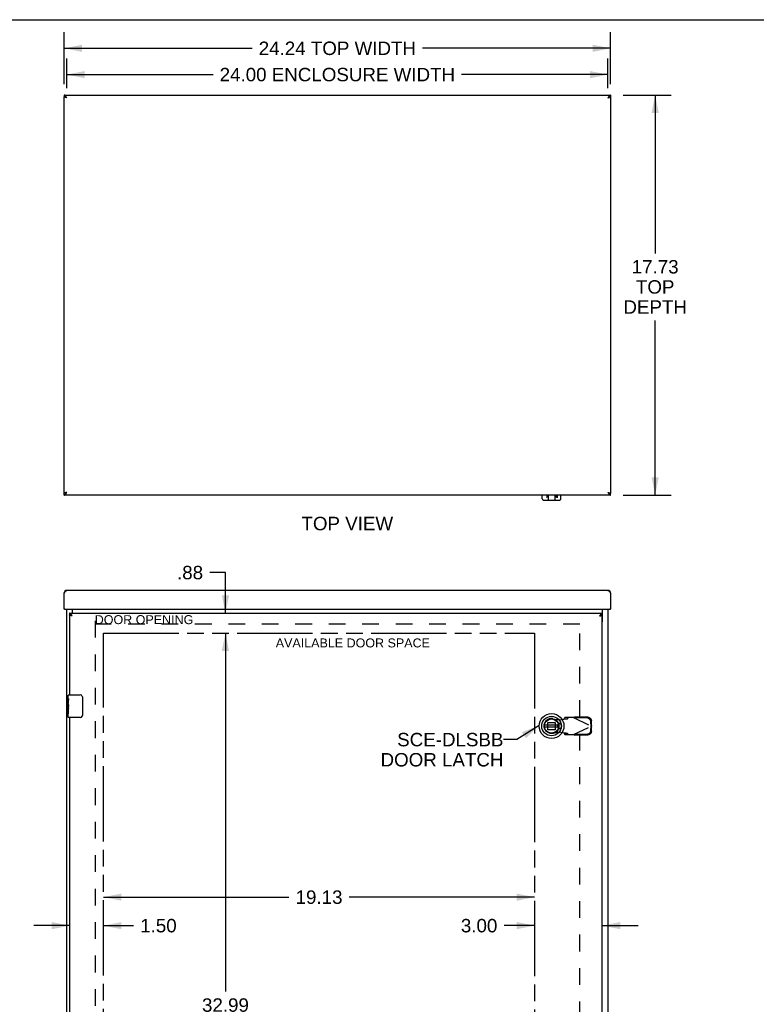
# Model space of a CAD drawing. Header units: inches. Extents: x 0 to 135, y 0 to 87.
# Tile 5 of 7: x 30 to 63, y 44 to 87. Entities that reach past the tile are written whole.
import ezdxf

# ---------------------------------------------------------------- set-up
doc = ezdxf.new("R2010")
doc.units = ezdxf.units.IN
doc.header["$LTSCALE"] = 7.420635
doc.header["$MEASUREMENT"] = 0
doc.linetypes.add('HIDDEN', pattern=[0.2, 0.1, -0.1])
doc.linetypes.add('PHANTOM', pattern=[0.8, 0.45, -0.05, 0.1, -0.05, 0.1, -0.05])
doc.layers.get('0').update_dxf_attribs({"linetype": 'CONTINUOUS'})
for name, color, linetype in [('02___PRT_ALL_AXES', 7, 'CONTINUOUS'), ('AVAIL_DOOR_SPACE', 7, 'CONTINUOUS'), ('DEFAULT_2', 8, 'HIDDEN'), ('DIMENSIONS', 7, 'CONTINUOUS')]:
    doc.layers.add(name, color=color, linetype=linetype)
doc.styles.get("Standard").update_dxf_attribs({"font": 'arial.ttf'})
doc.dimstyles.new('DIMSTYLE_1', dxfattribs={"dimtxt": 0.595238, "dimasz": 0.793651, "dimexe": 0.09, "dimexo": 0.07, "dimgap": 0.0375, "dimtad": 0, "dimtih": 1, "dimtoh": 1, "dimzin": 4, "dimdsep": 46, "dimtxsty": 'Standard', "dimblk": '_FILLED', "dimblk1": '_FILLED', "dimblk2": '_FILLED', "dimcen": 0.09, "dimazin": 1, "dimtfac": 1, "dimtofl": 0, "dimtmove": 0, "dimatfit": 3, "dimldrblk": '_FILLED', "dimfxl": 1, "dimtolj": 1, "dimtzin": 4, "dimarcsym": 0})
doc.dimstyles.get("Standard").update_dxf_attribs({"dimtxt": 0.674603, "dimasz": 0.793651, "dimexe": 0.09, "dimexo": 0.07, "dimgap": 0.09, "dimtad": 0, "dimtih": 1, "dimtoh": 1, "dimzin": 4, "dimdsep": 46, "dimtxsty": 'Standard', "dimblk": '_FILLED', "dimblk1": '_FILLED', "dimblk2": '_FILLED', "dimcen": 0.09, "dimazin": 1, "dimtp": 0.01, "dimtm": 0.01, "dimtfac": 1, "dimtofl": 0, "dimtmove": 0, "dimatfit": 3, "dimldrblk": '_FILLED', "dimfxl": 1, "dimtolj": 1, "dimtzin": 4, "dimarcsym": 0})

# ---------------------------------------------------------------- blocks, each defined once
blk = doc.blocks.new('_FILLED')
at = {"color": 0, "linetype": 'ByBlock'}
blk.add_solid([(0, 0), (-1, 0.2), (-1, -0.2)], dxfattribs=at)
blk = doc.blocks.new('*D1')
at = {"layer": 'DIMENSIONS', "color": 2, "linetype": 'Continuous'}
for p, q in [((56.919, 83.958), (59.057, 83.958)), ((58.342, 83.958), (58.342, 76.943)), ((58.342, 66.225), (58.342, 73.967)), ((56.919, 66.225), (59.057, 66.225))]:
    blk.add_line(p, q, dxfattribs=at)
at = {"layer": 'DIMENSIONS', "color": 2, "linetype": 'Continuous', "xscale": 0.7936507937, "yscale": 0.7936507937, "zscale": 0.7936507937}
for p, rotation in [((58.342, 83.958), 90), ((58.342, 66.225), 270)]:
    blk.add_blockref('_FILLED', p, dxfattribs=dict(at, rotation=rotation))
at = {"layer": 'DIMENSIONS', "color": 2, "linetype": 'Continuous', "insert": (58.342, 76.646), "char_height": 0.5952, "width": 2.81244, "attachment_point": 2, "line_spacing_factor": 0.9}
blk.add_mtext('17.73\\PTOP\\PDEPTH', dxfattribs=at)
blk = doc.blocks.new('*D2')
at = {"layer": 'DIMENSIONS', "color": 2, "linetype": 'Continuous'}
for p, q in [((32.246, 84.273), (32.246, 85.582)), ((56.246, 84.273), (56.246, 85.582)), ((32.246, 84.868), (38.735, 84.868)), ((56.246, 84.868), (49.756, 84.868))]:
    blk.add_line(p, q, dxfattribs=at)
at = {"layer": 'DIMENSIONS', "color": 2, "linetype": 'Continuous', "xscale": 0.7936507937, "yscale": 0.7936507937, "zscale": 0.7936507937, "rotation": 180}
blk.add_blockref('_FILLED', (32.246, 84.868), dxfattribs=at)
at = {"layer": 'DIMENSIONS', "color": 2, "linetype": 'Continuous', "xscale": 0.7936507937, "yscale": 0.7936507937, "zscale": 0.7936507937}
blk.add_blockref('_FILLED', (56.246, 84.868), dxfattribs=at)
at = {"layer": 'DIMENSIONS', "color": 2, "linetype": 'Continuous', "insert": (44.246, 85.166), "char_height": 0.59524, "width": 10.42662, "attachment_point": 2, "line_spacing_factor": 0.9}
blk.add_mtext('24.00 ENCLOSURE WIDTH', dxfattribs=at)
blk = doc.blocks.new('*D3')
at = {"layer": 'DIMENSIONS', "color": 2, "linetype": 'Continuous'}
for p, q in [((32.128, 84.439), (32.128, 86.747)), ((56.364, 84.439), (56.364, 86.747)), ((32.128, 86.033), (40.465, 86.033)), ((56.364, 86.033), (48.026, 86.033))]:
    blk.add_line(p, q, dxfattribs=at)
at = {"layer": 'DIMENSIONS', "color": 2, "linetype": 'Continuous', "xscale": 0.7936507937, "yscale": 0.7936507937, "zscale": 0.7936507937, "rotation": 180}
blk.add_blockref('_FILLED', (32.128, 86.033), dxfattribs=at)
at = {"layer": 'DIMENSIONS', "color": 2, "linetype": 'Continuous', "xscale": 0.7936507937, "yscale": 0.7936507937, "zscale": 0.7936507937}
blk.add_blockref('_FILLED', (56.364, 86.033), dxfattribs=at)
at = {"layer": 'DIMENSIONS', "color": 2, "linetype": 'Continuous', "insert": (44.246, 86.331), "char_height": 0.59524, "width": 6.96583, "attachment_point": 2, "line_spacing_factor": 0.9}
blk.add_mtext('24.24 TOP WIDTH', dxfattribs=at)
blk = doc.blocks.new('*D7')
at = {"layer": 'DIMENSIONS', "color": 2, "linetype": 'Continuous'}
for p, q in [((39.282, 62.79), (38.588, 62.79)), ((39.282, 60.986), (39.282, 62.79)), ((39.282, 60.111), (39.282, 58.523))]:
    blk.add_line(p, q, dxfattribs=at)
at = {"layer": 'DIMENSIONS', "color": 2, "linetype": 'Continuous', "xscale": 0.7936507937, "yscale": 0.7936507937, "zscale": 0.7936507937}
for p, rotation in [((39.282, 60.986), 270), ((39.282, 60.111), 90)]:
    blk.add_blockref('_FILLED', p, dxfattribs=dict(at, rotation=rotation))
at = {"layer": 'DIMENSIONS', "color": 2, "linetype": 'Continuous', "insert": (38.29, 63.088), "char_height": 0.5952, "width": 1.15507, "attachment_point": 3, "line_spacing_factor": 0.9}
blk.add_mtext('.88', dxfattribs=at)
blk = doc.blocks.new('*D8')
at = {"layer": 'DIMENSIONS', "color": 2, "linetype": 'Continuous'}
for p, q in [((39.282, 60.111), (39.282, 44.212)), ((39.282, 27.123), (39.282, 43.022))]:
    blk.add_line(p, q, dxfattribs=at)
at = {"layer": 'DIMENSIONS', "color": 2, "linetype": 'Continuous', "xscale": 0.7936507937, "yscale": 0.7936507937, "zscale": 0.7936507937}
for p, rotation in [((39.282, 60.111), 90), ((39.282, 27.123), 270)]:
    blk.add_blockref('_FILLED', p, dxfattribs=dict(at, rotation=rotation))
at = {"layer": 'DIMENSIONS', "color": 2, "linetype": 'Continuous', "insert": (39.282, 43.915), "char_height": 0.5952, "width": 2.08001, "attachment_point": 2, "line_spacing_factor": 0.9}
blk.add_mtext('32.99', dxfattribs=at)
blk = doc.blocks.new('*D10')
at = {"layer": 'DIMENSIONS', "color": 2, "linetype": 'Continuous'}
for p, q in [((52.996, 47.138), (51.64, 47.138)), ((55.996, 47.138), (57.583, 47.138))]:
    blk.add_line(p, q, dxfattribs=at)
at = {"layer": 'DIMENSIONS', "color": 2, "linetype": 'Continuous', "xscale": 0.7936507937, "yscale": 0.7936507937, "zscale": 0.7936507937}
blk.add_blockref('_FILLED', (52.996, 47.138), dxfattribs=at)
at = {"layer": 'DIMENSIONS', "color": 2, "linetype": 'Continuous', "xscale": 0.7936507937, "yscale": 0.7936507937, "zscale": 0.7936507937, "rotation": 180}
blk.add_blockref('_FILLED', (55.996, 47.138), dxfattribs=at)
at = {"layer": 'DIMENSIONS', "color": 2, "linetype": 'Continuous', "insert": (51.342, 47.436), "char_height": 0.5952, "width": 1.61754, "attachment_point": 3, "line_spacing_factor": 0.9}
blk.add_mtext('3.00', dxfattribs=at)
blk = doc.blocks.new('*D11')
at = {"layer": 'DIMENSIONS', "color": 2, "linetype": 'Continuous'}
for p, q in [((33.871, 48.402), (42.095, 48.402)), ((52.996, 48.402), (44.771, 48.402))]:
    blk.add_line(p, q, dxfattribs=at)
at = {"layer": 'DIMENSIONS', "color": 2, "linetype": 'Continuous', "xscale": 0.7936507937, "yscale": 0.7936507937, "zscale": 0.7936507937, "rotation": 180}
blk.add_blockref('_FILLED', (33.871, 48.402), dxfattribs=at)
at = {"layer": 'DIMENSIONS', "color": 2, "linetype": 'Continuous', "xscale": 0.7936507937, "yscale": 0.7936507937, "zscale": 0.7936507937}
blk.add_blockref('_FILLED', (52.996, 48.402), dxfattribs=at)
at = {"layer": 'DIMENSIONS', "color": 2, "linetype": 'Continuous', "insert": (43.433, 48.699), "char_height": 0.5952, "width": 2.08001, "attachment_point": 2, "line_spacing_factor": 0.9}
blk.add_mtext('19.13', dxfattribs=at)
blk = doc.blocks.new('*D12')
at = {"layer": 'DIMENSIONS', "color": 2, "linetype": 'Continuous'}
for p, q in [((32.371, 47.138), (30.783, 47.138)), ((33.871, 47.138), (35.203, 47.138))]:
    blk.add_line(p, q, dxfattribs=at)
at = {"layer": 'DIMENSIONS', "color": 2, "linetype": 'Continuous', "xscale": 0.7936507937, "yscale": 0.7936507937, "zscale": 0.7936507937}
blk.add_blockref('_FILLED', (32.371, 47.138), dxfattribs=at)
at = {"layer": 'DIMENSIONS', "color": 2, "linetype": 'Continuous', "xscale": 0.7936507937, "yscale": 0.7936507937, "zscale": 0.7936507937, "rotation": 180}
blk.add_blockref('_FILLED', (33.871, 47.138), dxfattribs=at)
at = {"layer": 'DIMENSIONS', "color": 2, "linetype": 'Continuous', "insert": (35.5, 47.436), "char_height": 0.5952, "width": 1.61754, "attachment_point": 1, "line_spacing_factor": 0.9}
blk.add_mtext('1.50', dxfattribs=at)

msp = doc.modelspace()

# ---------------------------------------------------------------- linework, layer by layer
at = {"color": 7, "linetype": 'Continuous'}
for p, q in [((0, 87.302), (134.921, 87.302)), ((32.128, 83.958), (32.128, 83.883)), ((56.364, 83.958), (56.364, 83.883)), ((32.128, 66.225), (32.128, 66.3)), ((53.336, 66.061), (53.336, 66.225)), ((53.395, 66.001), (54.096, 66.001)), ((53.538, 66.205), (53.537, 66.225)), ((53.537, 66.225), (53.538, 66.205)), ((53.538, 66.205), (53.538, 66.2)), ((53.538, 66.2), (53.539, 66.173)), ((53.539, 66.173), (53.541, 66.144)), ((53.541, 66.144), (53.541, 66.139)), ((53.541, 66.139), (53.542, 66.117)), ((53.542, 66.117), (53.541, 66.139)), ((53.593, 66.225), (53.603, 66.034)), ((53.898, 66.225), (53.888, 66.034)), ((53.954, 66.225), (53.949, 66.117)), ((53.95, 66.149), (53.949, 66.117)), ((53.951, 66.157), (53.95, 66.149)), ((53.952, 66.178), (53.951, 66.157)), ((53.952, 66.185), (53.954, 66.225)), ((53.952, 66.185), (53.952, 66.178)), ((53.954, 66.225), (53.954, 66.219)), ((54.006, 66.109), (54.01, 66.225)), ((54.155, 66.061), (54.155, 66.225)), ((56.364, 66.225), (56.364, 66.3)), ((32.148, 61.173), (32.128, 61.173)), ((56.344, 61.173), (56.364, 61.173)), ((32.371, 60.986), (32.371, 60.911)), ((55.996, 60.986), (55.996, 60.911)), ((32.326, 57.367), (32.836, 57.367)), ((32.935, 57.267), (32.935, 56.467)), ((32.311, 56.752), (32.311, 56.785)), ((32.311, 56.382), (32.311, 56.521)), ((32.836, 56.367), (32.326, 56.367)), ((54.057, 56.025), (53.432, 56.025)), ((53.432, 55.946), (54.057, 55.946))]:
    msp.add_line(p, q, dxfattribs=at)
at = {"color": 3, "linetype": 'Continuous'}
for p, q in [((32.128, 83.958), (56.364, 83.958)), ((32.128, 66.3), (32.128, 83.883)), ((32.186, 83.855), (32.181, 83.857)), ((32.191, 83.854), (32.186, 83.855)), ((32.196, 83.853), (32.191, 83.854)), ((32.201, 83.852), (32.196, 83.853)), ((32.206, 83.85), (32.201, 83.852)), ((32.212, 83.849), (32.206, 83.85)), ((32.22, 83.847), (32.212, 83.849)), ((32.224, 83.874), (32.22, 83.879)), ((32.228, 83.845), (32.22, 83.847)), ((32.228, 83.868), (32.224, 83.874)), ((32.231, 83.862), (32.228, 83.868)), ((32.245, 83.841), (32.228, 83.845)), ((32.237, 83.853), (32.231, 83.862)), ((32.245, 83.841), (32.237, 83.853)), ((56.256, 83.856), (56.247, 83.841)), ((56.247, 83.841), (56.252, 83.843)), ((56.252, 83.843), (56.271, 83.847)), ((56.262, 83.865), (56.256, 83.856)), ((56.265, 83.871), (56.262, 83.865)), ((56.271, 83.847), (56.282, 83.85)), ((56.282, 83.85), (56.29, 83.852)), ((56.29, 83.852), (56.295, 83.853)), ((56.295, 83.853), (56.3, 83.854)), ((56.3, 83.854), (56.305, 83.855)), ((56.305, 83.855), (56.31, 83.857)), ((56.31, 83.857), (56.314, 83.858)), ((56.364, 83.883), (56.364, 66.3)), ((56.364, 66.225), (32.128, 66.225)), ((32.181, 66.327), (32.177, 66.326)), ((32.186, 66.328), (32.181, 66.327)), ((32.191, 66.33), (32.186, 66.328)), ((32.196, 66.331), (32.191, 66.33)), ((32.201, 66.332), (32.196, 66.331)), ((32.209, 66.334), (32.201, 66.332)), ((32.22, 66.337), (32.209, 66.334)), ((32.239, 66.341), (32.22, 66.337)), ((32.226, 66.313), (32.229, 66.319)), ((32.229, 66.319), (32.235, 66.328)), ((32.235, 66.328), (32.245, 66.342)), ((32.245, 66.342), (32.239, 66.341)), ((56.247, 66.342), (56.249, 66.342)), ((56.247, 66.342), (56.256, 66.328)), ((56.249, 66.342), (56.263, 66.339)), ((56.256, 66.328), (56.262, 66.319)), ((56.262, 66.319), (56.265, 66.313)), ((56.263, 66.339), (56.271, 66.337)), ((56.265, 66.313), (56.269, 66.307)), ((56.271, 66.337), (56.28, 66.335)), ((56.28, 66.335), (56.285, 66.333)), ((56.285, 66.333), (56.29, 66.332)), ((56.29, 66.332), (56.295, 66.331)), ((56.295, 66.331), (56.3, 66.33)), ((56.3, 66.33), (56.305, 66.328)), ((56.305, 66.328), (56.31, 66.327)), ((56.247, 61.998), (32.245, 61.998)), ((32.128, 61.881), (32.135, 61.893)), ((32.128, 61.173), (32.128, 61.881)), ((32.135, 61.893), (32.139, 61.899)), ((32.139, 61.899), (32.143, 61.905)), ((32.143, 61.905), (32.146, 61.911)), ((56.339, 61.919), (56.343, 61.913)), ((56.343, 61.913), (56.347, 61.908)), ((56.347, 61.908), (56.35, 61.902)), ((56.35, 61.902), (56.354, 61.896)), ((56.354, 61.896), (56.36, 61.887)), ((56.36, 61.887), (56.364, 61.881)), ((56.364, 61.881), (56.364, 61.173)), ((32.148, 61.173), (56.344, 61.173)), ((32.246, 25.998), (32.246, 61.173)), ((32.486, 61.173), (32.486, 60.986)), ((56.006, 60.643), (56.006, 61.173)), ((56.246, 61.173), (56.246, 25.998)), ((32.371, 60.986), (55.996, 60.986)), ((32.437, 60.881), (32.432, 60.882)), ((32.443, 60.879), (32.437, 60.881)), ((32.448, 60.878), (32.443, 60.879)), ((32.454, 60.876), (32.448, 60.878)), ((32.463, 60.874), (32.454, 60.876)), ((32.472, 60.872), (32.463, 60.874)), ((32.471, 60.895), (32.467, 60.901)), ((32.475, 60.888), (32.471, 60.895)), ((32.488, 60.869), (32.472, 60.872)), ((32.481, 60.879), (32.475, 60.888)), ((32.488, 60.869), (32.481, 60.879)), ((55.887, 60.882), (55.879, 60.869)), ((55.879, 60.869), (55.897, 60.873)), ((55.891, 60.888), (55.887, 60.882)), ((55.895, 60.895), (55.891, 60.888)), ((55.897, 60.873), (55.909, 60.876)), ((55.909, 60.876), (55.918, 60.878)), ((55.918, 60.878), (55.926, 60.88)), ((55.926, 60.88), (55.932, 60.881)), ((55.932, 60.881), (55.937, 60.883)), ((55.937, 60.883), (55.942, 60.884)), ((55.996, 26.323), (55.996, 60.911))]:
    msp.add_line(p, q, dxfattribs=at)
for points in [[(32.22, 83.879), (32.218, 83.882), (32.216, 83.885), (32.214, 83.888), (32.212, 83.89), (32.211, 83.893), (32.209, 83.896), (32.207, 83.898), (32.205, 83.901), (32.203, 83.903), (32.201, 83.906), (32.199, 83.908), (32.197, 83.911), (32.195, 83.913), (32.194, 83.915), (32.192, 83.918), (32.19, 83.92), (32.188, 83.922), (32.186, 83.924), (32.184, 83.926), (32.182, 83.928), (32.18, 83.93), (32.178, 83.932), (32.177, 83.934), (32.175, 83.936), (32.173, 83.937), (32.171, 83.939), (32.169, 83.941), (32.167, 83.942), (32.165, 83.944), (32.163, 83.945), (32.162, 83.946), (32.16, 83.948), (32.158, 83.949), (32.156, 83.95), (32.154, 83.951), (32.152, 83.952), (32.15, 83.953), (32.148, 83.954), (32.146, 83.955), (32.145, 83.955), (32.143, 83.956), (32.141, 83.957), (32.139, 83.957), (32.137, 83.957), (32.135, 83.958), (32.133, 83.958), (32.131, 83.958), (32.129, 83.958), (32.128, 83.958)], [(32.181, 83.857), (32.177, 83.858), (32.174, 83.859), (32.172, 83.859), (32.17, 83.86), (32.168, 83.86), (32.166, 83.861), (32.164, 83.862), (32.162, 83.862), (32.16, 83.863), (32.158, 83.864), (32.156, 83.864), (32.154, 83.865), (32.153, 83.866), (32.151, 83.866), (32.149, 83.867), (32.148, 83.867), (32.146, 83.868), (32.145, 83.869), (32.143, 83.869), (32.142, 83.87), (32.141, 83.871), (32.139, 83.871), (32.138, 83.872), (32.137, 83.873), (32.136, 83.873), (32.135, 83.874), (32.134, 83.874), (32.133, 83.875), (32.132, 83.876), (32.132, 83.876), (32.131, 83.877), (32.13, 83.878), (32.13, 83.878), (32.129, 83.879), (32.129, 83.88), (32.128, 83.88), (32.128, 83.881), (32.128, 83.881), (32.128, 83.882), (32.128, 83.883), (32.128, 83.883)], [(56.364, 83.958), (56.362, 83.958), (56.36, 83.958), (56.358, 83.958), (56.356, 83.958), (56.354, 83.957), (56.352, 83.957), (56.35, 83.957), (56.348, 83.956), (56.347, 83.955), (56.345, 83.955), (56.343, 83.954), (56.341, 83.953), (56.339, 83.952), (56.337, 83.951), (56.335, 83.95), (56.333, 83.949), (56.331, 83.948), (56.33, 83.946), (56.328, 83.945), (56.326, 83.944), (56.324, 83.942), (56.322, 83.941), (56.32, 83.939), (56.318, 83.937), (56.316, 83.936), (56.314, 83.934), (56.313, 83.932), (56.311, 83.93), (56.309, 83.928), (56.307, 83.926), (56.305, 83.924), (56.303, 83.922), (56.301, 83.92), (56.299, 83.918), (56.297, 83.915), (56.296, 83.913), (56.294, 83.911), (56.292, 83.908), (56.29, 83.906), (56.288, 83.903), (56.286, 83.901), (56.284, 83.898), (56.282, 83.896), (56.281, 83.893), (56.279, 83.89), (56.277, 83.888), (56.275, 83.885), (56.273, 83.882), (56.271, 83.879), (56.269, 83.876), (56.265, 83.871)], [(56.314, 83.858), (56.317, 83.859), (56.319, 83.859), (56.321, 83.86), (56.323, 83.86), (56.325, 83.861), (56.327, 83.862), (56.329, 83.862), (56.331, 83.863), (56.333, 83.864), (56.335, 83.864), (56.337, 83.865), (56.339, 83.866), (56.34, 83.866), (56.342, 83.867), (56.343, 83.867), (56.345, 83.868), (56.346, 83.869), (56.348, 83.869), (56.349, 83.87), (56.351, 83.871), (56.352, 83.871), (56.353, 83.872), (56.354, 83.873), (56.355, 83.873), (56.356, 83.874), (56.357, 83.874), (56.358, 83.875), (56.359, 83.876), (56.36, 83.876), (56.36, 83.877), (56.361, 83.878), (56.361, 83.878), (56.362, 83.879), (56.362, 83.88), (56.363, 83.88), (56.363, 83.881), (56.363, 83.881), (56.363, 83.882), (56.364, 83.883), (56.364, 83.883)], [(32.177, 66.326), (32.174, 66.325), (32.172, 66.325), (32.17, 66.324), (32.168, 66.323), (32.166, 66.323), (32.164, 66.322), (32.162, 66.321), (32.16, 66.321), (32.158, 66.32), (32.156, 66.319), (32.154, 66.319), (32.153, 66.318), (32.151, 66.318), (32.149, 66.317), (32.148, 66.316), (32.146, 66.316), (32.145, 66.315), (32.143, 66.314), (32.142, 66.314), (32.141, 66.313), (32.139, 66.312), (32.138, 66.312), (32.137, 66.311), (32.136, 66.311), (32.135, 66.31), (32.134, 66.309), (32.133, 66.309), (32.132, 66.308), (32.132, 66.307), (32.131, 66.307), (32.13, 66.306), (32.13, 66.305), (32.129, 66.305), (32.129, 66.304), (32.128, 66.304), (32.128, 66.303), (32.128, 66.302), (32.128, 66.302), (32.128, 66.301), (32.128, 66.3)], [(32.128, 66.225), (32.129, 66.225), (32.131, 66.226), (32.133, 66.226), (32.135, 66.226), (32.137, 66.226), (32.139, 66.227), (32.141, 66.227), (32.143, 66.228), (32.145, 66.228), (32.146, 66.229), (32.148, 66.23), (32.15, 66.231), (32.152, 66.232), (32.154, 66.233), (32.156, 66.234), (32.158, 66.235), (32.16, 66.236), (32.162, 66.237), (32.163, 66.239), (32.165, 66.24), (32.167, 66.242), (32.169, 66.243), (32.171, 66.245), (32.173, 66.246), (32.175, 66.248), (32.177, 66.25), (32.178, 66.252), (32.18, 66.254), (32.182, 66.256), (32.184, 66.258), (32.186, 66.26), (32.188, 66.262), (32.19, 66.264), (32.192, 66.266), (32.194, 66.268), (32.195, 66.271), (32.197, 66.273), (32.199, 66.276), (32.201, 66.278), (32.203, 66.28), (32.205, 66.283), (32.207, 66.286), (32.209, 66.288), (32.211, 66.291), (32.212, 66.294), (32.214, 66.296), (32.216, 66.299), (32.218, 66.302), (32.22, 66.305), (32.222, 66.307), (32.226, 66.313)], [(56.269, 66.307), (56.271, 66.305), (56.273, 66.302), (56.275, 66.299), (56.277, 66.296), (56.279, 66.294), (56.281, 66.291), (56.282, 66.288), (56.284, 66.286), (56.286, 66.283), (56.288, 66.28), (56.29, 66.278), (56.292, 66.276), (56.294, 66.273), (56.296, 66.271), (56.297, 66.268), (56.299, 66.266), (56.301, 66.264), (56.303, 66.262), (56.305, 66.26), (56.307, 66.258), (56.309, 66.256), (56.311, 66.254), (56.313, 66.252), (56.314, 66.25), (56.316, 66.248), (56.318, 66.246), (56.32, 66.245), (56.322, 66.243), (56.324, 66.242), (56.326, 66.24), (56.328, 66.239), (56.33, 66.237), (56.331, 66.236), (56.333, 66.235), (56.335, 66.234), (56.337, 66.233), (56.339, 66.232), (56.341, 66.231), (56.343, 66.23), (56.345, 66.229), (56.347, 66.228), (56.348, 66.228), (56.35, 66.227), (56.352, 66.227), (56.354, 66.226), (56.356, 66.226), (56.358, 66.226), (56.36, 66.226), (56.362, 66.225), (56.364, 66.225)], [(56.31, 66.327), (56.314, 66.326), (56.317, 66.325), (56.319, 66.325), (56.321, 66.324), (56.323, 66.323), (56.325, 66.323), (56.327, 66.322), (56.329, 66.321), (56.331, 66.321), (56.333, 66.32), (56.335, 66.319), (56.337, 66.319), (56.339, 66.318), (56.34, 66.318), (56.342, 66.317), (56.343, 66.316), (56.345, 66.316), (56.346, 66.315), (56.348, 66.314), (56.349, 66.314), (56.351, 66.313), (56.352, 66.312), (56.353, 66.312), (56.354, 66.311), (56.355, 66.311), (56.356, 66.31), (56.357, 66.309), (56.358, 66.309), (56.359, 66.308), (56.36, 66.307), (56.36, 66.307), (56.361, 66.306), (56.361, 66.305), (56.362, 66.305), (56.362, 66.304), (56.363, 66.304), (56.363, 66.303), (56.363, 66.302), (56.363, 66.302), (56.364, 66.301), (56.364, 66.3)], [(32.146, 61.911), (32.15, 61.916), (32.152, 61.919), (32.154, 61.922), (32.156, 61.925), (32.158, 61.927), (32.16, 61.93), (32.162, 61.933), (32.163, 61.935), (32.165, 61.938), (32.167, 61.941), (32.169, 61.943), (32.171, 61.946), (32.173, 61.948), (32.175, 61.95), (32.177, 61.953), (32.178, 61.955), (32.18, 61.957), (32.182, 61.96), (32.184, 61.962), (32.186, 61.964), (32.188, 61.966), (32.19, 61.968), (32.192, 61.97), (32.194, 61.972), (32.195, 61.974), (32.197, 61.976), (32.199, 61.977), (32.201, 61.979), (32.203, 61.981), (32.205, 61.982), (32.207, 61.984), (32.209, 61.985), (32.211, 61.986), (32.212, 61.988), (32.214, 61.989), (32.216, 61.99), (32.218, 61.991), (32.22, 61.992), (32.222, 61.993), (32.224, 61.994), (32.226, 61.994), (32.228, 61.995), (32.229, 61.996), (32.231, 61.996), (32.233, 61.997), (32.235, 61.997), (32.237, 61.998), (32.239, 61.998), (32.241, 61.998), (32.243, 61.998), (32.245, 61.998)], [(56.247, 61.998), (56.248, 61.998), (56.25, 61.998), (56.252, 61.998), (56.254, 61.998), (56.256, 61.997), (56.258, 61.997), (56.26, 61.996), (56.262, 61.996), (56.264, 61.995), (56.265, 61.994), (56.267, 61.994), (56.269, 61.993), (56.271, 61.992), (56.273, 61.991), (56.275, 61.99), (56.277, 61.989), (56.279, 61.988), (56.281, 61.986), (56.282, 61.985), (56.284, 61.984), (56.286, 61.982), (56.288, 61.981), (56.29, 61.979), (56.292, 61.977), (56.294, 61.976), (56.296, 61.974), (56.297, 61.972), (56.299, 61.97), (56.301, 61.968), (56.303, 61.966), (56.305, 61.964), (56.307, 61.962), (56.309, 61.96), (56.311, 61.957), (56.313, 61.955), (56.314, 61.953), (56.316, 61.95), (56.318, 61.948), (56.32, 61.946), (56.322, 61.943), (56.324, 61.941), (56.326, 61.938), (56.328, 61.935), (56.33, 61.933), (56.331, 61.93), (56.333, 61.927), (56.335, 61.925), (56.337, 61.922), (56.339, 61.919)], [(32.46, 60.91), (32.458, 60.913), (32.456, 60.916), (32.454, 60.919), (32.452, 60.922), (32.45, 60.925), (32.448, 60.928), (32.446, 60.931), (32.444, 60.934), (32.442, 60.936), (32.439, 60.939), (32.437, 60.942), (32.435, 60.944), (32.433, 60.947), (32.431, 60.949), (32.429, 60.951), (32.427, 60.954), (32.425, 60.956), (32.423, 60.958), (32.421, 60.96), (32.419, 60.962), (32.417, 60.964), (32.414, 60.966), (32.412, 60.968), (32.41, 60.969), (32.408, 60.971), (32.406, 60.973), (32.404, 60.974), (32.402, 60.976), (32.4, 60.977), (32.398, 60.978), (32.396, 60.979), (32.394, 60.98), (32.391, 60.981), (32.389, 60.982), (32.387, 60.983), (32.385, 60.983), (32.383, 60.984), (32.381, 60.985), (32.379, 60.985), (32.377, 60.985), (32.375, 60.986), (32.373, 60.986), (32.371, 60.986)], [(32.432, 60.882), (32.426, 60.883), (32.424, 60.884), (32.421, 60.885), (32.419, 60.886), (32.416, 60.886), (32.414, 60.887), (32.412, 60.888), (32.409, 60.888), (32.407, 60.889), (32.405, 60.89), (32.403, 60.89), (32.401, 60.891), (32.399, 60.892), (32.397, 60.893), (32.395, 60.893), (32.393, 60.894), (32.391, 60.895), (32.389, 60.895), (32.388, 60.896), (32.386, 60.897), (32.385, 60.897), (32.383, 60.898), (32.382, 60.899), (32.381, 60.9), (32.379, 60.9), (32.378, 60.901), (32.377, 60.902), (32.376, 60.902), (32.375, 60.903), (32.375, 60.904), (32.374, 60.904), (32.373, 60.905), (32.373, 60.906), (32.372, 60.907), (32.372, 60.907), (32.371, 60.908), (32.371, 60.909), (32.371, 60.909), (32.371, 60.91), (32.371, 60.911)], [(32.467, 60.901), (32.465, 60.904), (32.462, 60.907), (32.46, 60.91)], [(55.908, 60.913), (55.906, 60.91), (55.904, 60.907), (55.902, 60.904), (55.899, 60.901), (55.895, 60.895)], [(55.996, 60.986), (55.993, 60.986), (55.991, 60.986), (55.989, 60.985), (55.987, 60.985), (55.985, 60.985), (55.983, 60.984), (55.981, 60.983), (55.979, 60.983), (55.977, 60.982), (55.975, 60.981), (55.973, 60.98), (55.97, 60.979), (55.968, 60.978), (55.966, 60.977), (55.964, 60.976), (55.962, 60.974), (55.96, 60.973), (55.958, 60.971), (55.956, 60.969), (55.954, 60.968), (55.952, 60.966), (55.95, 60.964), (55.947, 60.962), (55.945, 60.96), (55.943, 60.958), (55.941, 60.956), (55.939, 60.954), (55.937, 60.951), (55.935, 60.949), (55.933, 60.947), (55.931, 60.944), (55.929, 60.942), (55.927, 60.939), (55.925, 60.936), (55.922, 60.934), (55.92, 60.931), (55.918, 60.928), (55.916, 60.925), (55.914, 60.922), (55.912, 60.919), (55.91, 60.916), (55.908, 60.913)], [(55.942, 60.884), (55.945, 60.885), (55.947, 60.886), (55.95, 60.886), (55.952, 60.887), (55.955, 60.888), (55.957, 60.888), (55.959, 60.889), (55.961, 60.89), (55.963, 60.89), (55.965, 60.891), (55.968, 60.892), (55.969, 60.893), (55.971, 60.893), (55.973, 60.894), (55.975, 60.895), (55.977, 60.895), (55.978, 60.896), (55.98, 60.897), (55.981, 60.897), (55.983, 60.898), (55.984, 60.899), (55.985, 60.9), (55.987, 60.9), (55.988, 60.901), (55.989, 60.902), (55.99, 60.902), (55.991, 60.903), (55.992, 60.904), (55.992, 60.904), (55.993, 60.905), (55.994, 60.906), (55.994, 60.907), (55.995, 60.907), (55.995, 60.908), (55.995, 60.909), (55.995, 60.909), (55.996, 60.91), (55.996, 60.911)]]:
    msp.add_lwpolyline(points, dxfattribs=at)
at = {"color": 7, "linetype": 'Continuous'}
for points in [[(53.336, 66.06), (53.336, 66.057), (53.337, 66.05), (53.339, 66.043), (53.341, 66.036), (53.345, 66.03), (53.349, 66.024), (53.353, 66.019), (53.359, 66.014), (53.365, 66.01), (53.371, 66.007), (53.377, 66.004), (53.384, 66.002), (53.392, 66.001), (53.395, 66.001)], [(54.096, 66.001), (54.1, 66.001), (54.107, 66.002), (54.114, 66.004), (54.12, 66.007), (54.127, 66.01), (54.132, 66.014), (54.138, 66.019), (54.143, 66.024), (54.147, 66.03), (54.15, 66.036), (54.152, 66.043), (54.154, 66.05), (54.155, 66.057), (54.155, 66.06)], [(32.446, 60.891), (32.444, 60.892), (32.442, 60.893), (32.439, 60.894), (32.437, 60.895), (32.435, 60.896), (32.433, 60.897), (32.431, 60.898), (32.429, 60.898), (32.427, 60.899), (32.425, 60.9), (32.423, 60.901), (32.421, 60.902), (32.419, 60.902), (32.417, 60.903), (32.414, 60.904), (32.412, 60.904), (32.41, 60.905), (32.408, 60.905), (32.406, 60.906), (32.404, 60.907), (32.402, 60.907), (32.4, 60.908), (32.398, 60.908), (32.396, 60.908), (32.394, 60.909), (32.391, 60.909), (32.389, 60.909), (32.387, 60.91), (32.385, 60.91), (32.383, 60.91), (32.381, 60.91), (32.379, 60.91), (32.377, 60.911), (32.375, 60.911), (32.373, 60.911), (32.371, 60.911)], [(55.996, 60.911), (55.993, 60.911), (55.991, 60.911), (55.989, 60.911), (55.987, 60.91), (55.985, 60.91), (55.983, 60.91), (55.981, 60.91), (55.979, 60.91), (55.977, 60.909), (55.975, 60.909), (55.973, 60.909), (55.97, 60.908), (55.968, 60.908), (55.966, 60.908), (55.964, 60.907), (55.962, 60.907), (55.96, 60.906), (55.958, 60.905), (55.956, 60.905), (55.954, 60.904), (55.952, 60.904), (55.95, 60.903), (55.947, 60.902), (55.945, 60.902), (55.943, 60.901), (55.941, 60.9), (55.939, 60.899), (55.937, 60.898), (55.935, 60.898), (55.933, 60.897), (55.931, 60.896), (55.929, 60.895), (55.927, 60.894), (55.925, 60.893), (55.922, 60.892), (55.921, 60.891)], [(32.929, 57.303), (32.931, 57.297), (32.932, 57.292), (32.934, 57.286), (32.935, 57.279), (32.935, 57.273), (32.935, 57.267)], [(32.935, 56.467), (32.935, 56.461), (32.935, 56.454), (32.934, 56.448), (32.932, 56.442), (32.931, 56.436), (32.929, 56.431)]]:
    msp.add_lwpolyline(points, dxfattribs=at)
for radius in [0.551, 0.433, 0.329, 0.317, 0.315]:
    msp.add_circle((53.745, 55.985), radius, dxfattribs=at)
at = {"color": 3, "linetype": 'Continuous'}
for centre, radius, start, end in [((32.245, 61.881), 0.117, 90, 180), ((56.247, 61.881), 0.117, 0, 90), ((32.148, 61.193), 0.02, 180, 270), ((56.344, 61.193), 0.02, 270, 360), ((55.943, 60.643), 0.0625, 327.1794, 360)]:
    msp.add_arc(centre, radius, start, end, dxfattribs=at)
at = {"color": 7, "linetype": 'Continuous'}
for centre, radius, start, end in [((32.326, 57.352), 0.015, 90, 180), ((32.836, 57.267), 0.1, 21.1999, 90), ((32.326, 56.382), 0.015, 180, 270), ((32.836, 56.467), 0.1, 270, 338.7946)]:
    msp.add_arc(centre, radius, start, end, dxfattribs=at)
at = {"layer": '02___PRT_ALL_AXES', "color": 3, "linetype": 'Continuous'}
for p, q in [((32.371, 60.911), (32.371, 57.367)), ((32.371, 56.367), (32.371, 30.867))]:
    msp.add_line(p, q, dxfattribs=at)
at = {"layer": '02___PRT_ALL_AXES', "color": 7, "linetype": 'Continuous'}
for p, q in [((32.311, 57.208), (32.311, 57.352)), ((32.311, 56.952), (32.311, 57.205)), ((32.319, 57.15), (32.311, 57.15)), ((32.311, 56.982), (32.321, 56.982)), ((32.311, 56.382), (32.311, 56.95)), ((32.313, 56.919), (32.311, 56.919)), ((32.311, 56.787), (32.32, 56.787)), ((32.311, 56.752), (32.321, 56.752)), ((32.321, 56.982), (32.321, 57.139)), ((32.321, 56.798), (32.321, 56.851)), ((32.321, 56.521), (32.321, 56.752)), ((32.311, 56.689), (32.321, 56.689)), ((32.311, 56.521), (32.321, 56.521))]:
    msp.add_line(p, q, dxfattribs=at)
for points in [[(32.311, 57.208), (32.311, 57.205), (32.311, 57.2), (32.312, 57.195), (32.313, 57.189), (32.315, 57.182), (32.316, 57.174), (32.317, 57.166), (32.319, 57.157)], [(32.311, 56.952), (32.311, 56.945), (32.311, 56.937), (32.312, 56.929), (32.313, 56.92)], [(32.313, 56.92), (32.317, 56.893), (32.318, 56.884), (32.319, 56.876), (32.319, 56.867), (32.32, 56.859), (32.321, 56.851)], [(32.321, 56.798), (32.32, 56.792), (32.32, 56.786), (32.319, 56.78), (32.319, 56.774), (32.318, 56.768), (32.317, 56.763)], [(32.319, 57.157), (32.32, 57.148), (32.321, 57.139)]]:
    msp.add_lwpolyline(points, dxfattribs=at)
msp.add_ellipse((32.511, 56.785), major_axis=(0.2, 0), ratio=0.432808, start_param=3.141593, end_param=3.403409, dxfattribs=at)
at = {"layer": 'AVAIL_DOOR_SPACE', "color": 4, "linetype": 'PHANTOM'}
for p, q in [((33.871, 27.123), (33.871, 60.111)), ((33.871, 60.111), (52.996, 60.111)), ((52.996, 60.111), (52.996, 27.123))]:
    msp.add_line(p, q, dxfattribs=at)
at = {"layer": 'DEFAULT_2', "color": 8, "linetype": 'HIDDEN'}
for p, q in [((33.496, 60.649), (33.496, 26.703)), ((54.996, 60.505), (33.496, 60.505)), ((54.996, 26.703), (54.996, 60.649)), ((53.805, 56.314), (54.099, 56.261)), ((54.342, 56.359), (54.3, 56.313)), ((54.3, 56.313), (54.455, 56.313)), ((54.715, 56.359), (54.342, 56.359)), ((54.455, 56.313), (54.497, 56.359)), ((54.715, 56.359), (55.503, 55.985)), ((54.744, 56.346), (54.763, 56.387)), ((55.334, 56.336), (54.744, 56.346)), ((55.354, 56.377), (54.763, 56.387)), ((53.586, 55.826), (53.586, 56.145)), ((53.586, 56.145), (53.904, 56.145)), ((53.904, 56.145), (53.904, 55.826)), ((54.013, 56.009), (54.013, 55.962)), ((54.099, 56.261), (54.296, 56.299)), ((54.186, 56.009), (54.186, 55.962)), ((54.296, 56.299), (54.328, 56.301)), ((54.715, 55.611), (55.503, 55.985)), ((55.496, 55.988), (55.493, 56.181)), ((55.493, 55.789), (55.496, 55.982)), ((55.516, 56.03), (55.496, 55.988)), ((55.496, 55.982), (55.516, 55.941)), ((55.507, 56), (55.503, 55.985)), ((55.503, 55.985), (55.507, 55.97)), ((55.512, 56.015), (55.507, 56)), ((55.507, 55.97), (55.512, 55.955)), ((55.516, 56.03), (55.512, 56.015)), ((55.512, 55.955), (55.516, 55.941)), ((55.516, 56.03), (55.513, 56.223)), ((55.513, 55.748), (55.516, 55.941)), ((53.904, 55.826), (53.586, 55.826)), ((54.099, 55.71), (53.805, 55.656)), ((54.296, 55.672), (54.099, 55.71)), ((54.455, 55.657), (54.3, 55.657)), ((54.3, 55.657), (54.342, 55.611)), ((54.342, 55.611), (54.715, 55.611)), ((54.497, 55.611), (54.455, 55.657)), ((54.732, 55.602), (54.715, 55.611)), ((54.744, 55.625), (55.334, 55.635)), ((54.763, 55.583), (54.744, 55.625)), ((54.763, 55.583), (55.354, 55.593))]:
    msp.add_line(p, q, dxfattribs=at)
for points in [[(54.3, 56.313), (54.3, 56.311), (54.299, 56.308), (54.299, 56.306), (54.298, 56.303), (54.297, 56.301), (54.296, 56.299)], [(54.328, 56.301), (54.344, 56.302), (54.359, 56.303), (54.373, 56.304), (54.387, 56.305), (54.4, 56.306), (54.412, 56.307), (54.422, 56.308), (54.432, 56.309), (54.44, 56.31), (54.446, 56.311), (54.452, 56.312), (54.455, 56.313)], [(54.715, 56.359), (54.732, 56.369), (54.74, 56.373), (54.748, 56.378), (54.756, 56.383), (54.763, 56.387)], [(55.493, 56.181), (55.492, 56.196), (55.49, 56.211), (55.486, 56.225), (55.48, 56.24), (55.473, 56.253), (55.465, 56.266), (55.456, 56.278), (55.445, 56.289), (55.434, 56.299), (55.421, 56.309), (55.408, 56.316), (55.394, 56.323), (55.38, 56.328), (55.365, 56.332), (55.35, 56.335), (55.334, 56.336)], [(55.354, 56.377), (55.369, 56.376), (55.385, 56.374), (55.399, 56.37), (55.414, 56.365), (55.428, 56.358), (55.441, 56.35), (55.454, 56.341), (55.465, 56.331), (55.476, 56.32), (55.485, 56.308), (55.493, 56.295), (55.5, 56.281), (55.505, 56.267), (55.509, 56.252), (55.512, 56.238), (55.513, 56.223)], [(54.455, 55.657), (54.452, 55.658), (54.446, 55.659), (54.44, 55.66), (54.432, 55.661), (54.422, 55.662), (54.412, 55.663), (54.4, 55.664), (54.387, 55.665), (54.373, 55.667), (54.359, 55.668), (54.344, 55.669), (54.328, 55.67), (54.296, 55.672)], [(54.296, 55.672), (54.297, 55.669), (54.298, 55.667), (54.299, 55.664), (54.299, 55.662), (54.3, 55.66), (54.3, 55.657)], [(54.763, 55.583), (54.756, 55.588), (54.748, 55.592), (54.74, 55.597), (54.732, 55.602)], [(55.334, 55.635), (55.35, 55.636), (55.365, 55.638), (55.38, 55.642), (55.394, 55.647), (55.408, 55.654), (55.421, 55.662), (55.434, 55.671), (55.445, 55.681), (55.456, 55.692), (55.465, 55.704), (55.473, 55.717), (55.48, 55.731), (55.486, 55.745), (55.49, 55.759), (55.492, 55.774), (55.493, 55.789)], [(55.513, 55.748), (55.512, 55.733), (55.509, 55.718), (55.505, 55.703), (55.5, 55.689), (55.493, 55.676), (55.485, 55.663), (55.476, 55.651), (55.465, 55.639), (55.454, 55.629), (55.441, 55.62), (55.428, 55.612), (55.414, 55.606), (55.399, 55.6), (55.385, 55.597), (55.369, 55.594), (55.354, 55.593)]]:
    msp.add_lwpolyline(points, dxfattribs=at)
for centre, radius, start, end in [((53.745, 55.985), 0.335, 79.673, 280.327), ((54.099, 56.009), 0.0866, 0, 180), ((54.099, 55.962), 0.0866, 180, 360)]:
    msp.add_arc(centre, radius, start, end, dxfattribs=at)

# ---------------------------------------------------------------- texts
at = {"layer": 'DIMENSIONS', "color": 2, "linetype": 'Continuous', "line_spacing_factor": 0.9}
for s, insert, char_height, width, attachment_point in [('TOP VIEW', (44.686, 65.263), 0.5952, 4.05603, 2), ('DOOR OPENING', (35.671, 60.902), 0.39683, 4.36655, 2), ('AVAILABLE DOOR SPACE', (44.932, 59.87), 0.39683, 6.82569, 2), ('SCE-DLSBB\\PDOOR LATCH', (51.612, 55.683), 0.5952, 5.44344, 3)]:
    msp.add_mtext(s, dxfattribs=dict(at, insert=insert, char_height=char_height, width=width, attachment_point=attachment_point))

# ---------------------------------------------------------------- dimensions: what is measured, and where the dimension line sits
at = {"layer": 'DIMENSIONS', "color": 2, "linetype": 'Continuous'}
for base, p1, p2, angle, text, picture, middle in [((32.128, 86.033), (56.364, 84.369), (32.128, 84.369), 180, '<> TOP WIDTH', '*D3', (44.246, 86.033)), ((58.342, 66.225), (56.849, 83.958), (56.849, 66.225), 270, '<>\\PTOP\\PDEPTH', '*D1', (58.342, 75.455))]:
    dim = msp.add_linear_dim(base=base, p1=p1, p2=p2, angle=angle, text=text, dimstyle='DIMSTYLE_1', dxfattribs=at)
    dim.commit()
    dim.dimension.update_dxf_attribs({"geometry": picture, "text_midpoint": middle, "dimtype": 160})
dim = msp.add_linear_dim(base=(56.246, 84.868), p1=(32.246, 85.652), p2=(56.246, 85.652), text='<> ENCLOSURE WIDTH', dimstyle='DIMSTYLE_1', dxfattribs=at)
dim.commit()
dim.dimension.update_dxf_attribs({"geometry": '*D2', "text_midpoint": (44.246, 84.868), "dimtype": 160})
for base, p1, p2, angle, picture, middle in [((39.282251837, 60.110709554), (55.975547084, 60.985709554), (52.995547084, 60.110709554), 270, '*D7', (37.728965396, 62.787075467)), ((32.371, 47.138), (33.871, 60.111), (32.371, 31.708), 180, '*D12', (36.335, 47.135)), ((33.870547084, 48.401818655), (52.995547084, 60.110709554), (33.870547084, 60.110709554), 180, '*D11', (43.458338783, 48.398498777)), ((39.282, 27.123), (52.996, 60.111), (52.996, 27.123), 270, '*D8', (39.281, 43.614))]:
    dim = msp.add_linear_dim(base=base, p1=p1, p2=p2, angle=angle, dimstyle='DIMSTYLE_1', dxfattribs=at)
    dim.commit()
    dim.dimension.update_dxf_attribs({"geometry": picture, "text_midpoint": middle, "dimtype": 160})
dim = msp.add_linear_dim(base=(55.996, 47.138), p1=(52.996, 60.111), p2=(55.996, 60.891), dimstyle='DIMSTYLE_1', dxfattribs=at)
dim.commit()
dim.dimension.update_dxf_attribs({"geometry": '*D10', "text_midpoint": (50.533, 47.135), "dimtype": 160})

# ---------------------------------------------------------------- leaders
at = {"layer": 'DIMENSIONS', "color": 2, "linetype": 'Continuous', "annotation_type": 0, "has_hookline": 1, "hookline_direction": 1, "text_width": 5.321}
msp.add_leader([(53.194, 56.005), (52.21, 55.386), (51.612, 55.386)], dimstyle='Standard', override={"dimtad": 0}, dxfattribs=at)

doc.saveas('drawing.dxf')
